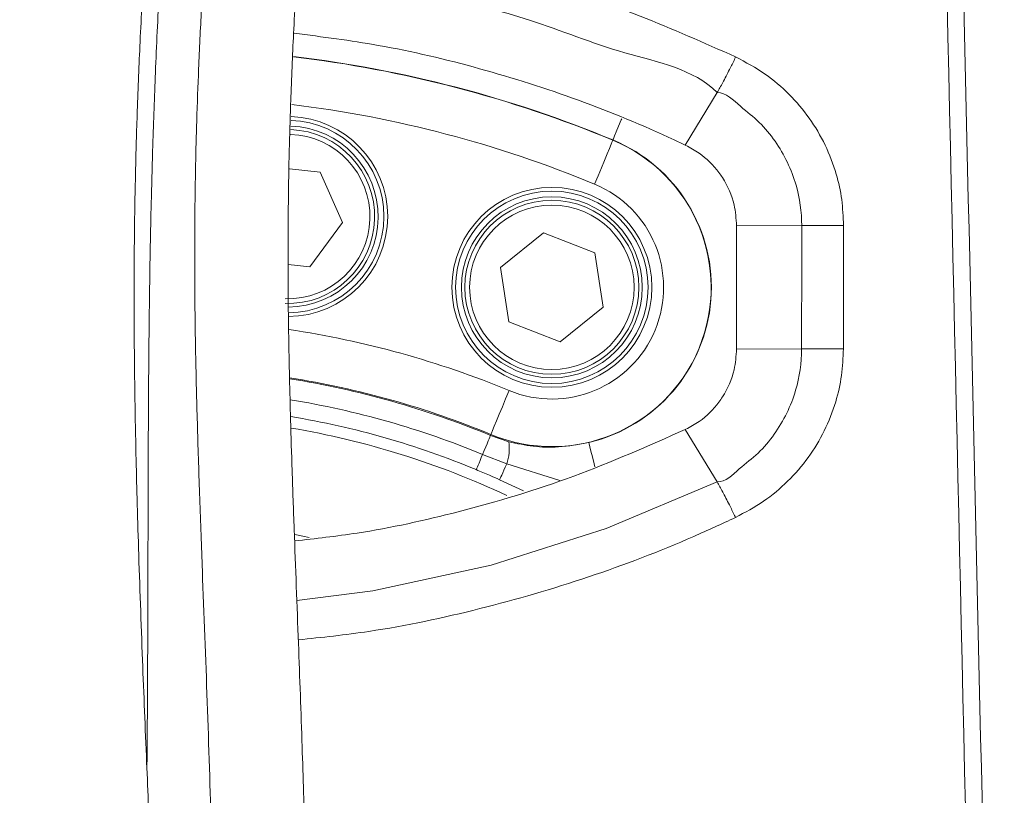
# Model space of a CAD drawing. Header units: millimetres. Extents: x 0 to 8410, y 0 to 5940.
# Tile 162 of 256: x 5281 to 5384, y 1926 to 2008. Entities that reach past the tile are written whole.
import ezdxf

# ---------------------------------------------------------------- set-up
doc = ezdxf.new("R2010")
doc.units = ezdxf.units.MM
doc.header["$LTSCALE"] = 10
doc.styles.add('SLDTEXTSTYLE0', font='TXT', dxfattribs={"width": 0.605})
doc.dimstyles.new('SLDDIMSTYLE0', dxfattribs={"dimtxt": 50, "dimasz": 50, "dimexe": 0, "dimexo": 0.0625, "dimgap": 12.5, "dimtad": 1, "dimtoh": 1, "dimdec": 1, "dimrnd": 1e-09, "dimzin": 12, "dimdsep": 46, "dimtxsty": 'SLDTEXTSTYLE0', "dimsah": 1, "dimcen": 0.09, "dimadec": 0, "dimazin": 0, "dimtfac": 1, "dimtofl": 0, "dimtmove": 0, "dimatfit": 3, "dimfxl": 0, "dimfrac": 2, "dimtolj": 1, "dimtzin": 12, "dimarcsym": 0})

# ---------------------------------------------------------------- blocks, each defined once
blk = doc.blocks.new('*D34')
at = {"color": 7, "linetype": 'Continuous', "lineweight": 0}
for p, q in [((5294.64, 2973.04), (4568.99, 2973.04)), ((4583.99, 1878.04), (4583.99, 2973.04)), ((5294.64, 1878.04), (4568.99, 1878.04))]:
    blk.add_line(p, q, dxfattribs=at)
for points in [[(4583.99, 2973.04), (4576.49, 2923.04), (4591.49, 2923.04)], [(4583.99, 1878.04), (4591.49, 1928.04), (4576.49, 1928.04)]]:
    blk.add_solid(points, dxfattribs=at)
at = {"color": 7, "linetype": 'Continuous', "lineweight": 0, "insert": (4519.54, 2349.16), "char_height": 50, "attachment_point": 1, "rotation": 90, "style": 'SLDTEXTSTYLE0'}
blk.add_mtext('1095', dxfattribs=at)
blk = doc.blocks.new('*D35')
at = {"color": 7, "linetype": 'Continuous', "lineweight": 0}
for p, q in [((5294.64, 3305.04), (4468.99, 3305.04)), ((4483.99, 3305.04), (4483.99, 1383.04)), ((4955.74, 1383.04), (4468.99, 1383.04))]:
    blk.add_line(p, q, dxfattribs=at)
for points in [[(4483.99, 3305.04), (4476.49, 3255.04), (4491.49, 3255.04)], [(4483.99, 1383.04), (4491.49, 1433.04), (4476.49, 1433.04)]]:
    blk.add_solid(points, dxfattribs=at)
at = {"color": 7, "linetype": 'Continuous', "lineweight": 0, "insert": (4419.54, 2267.66), "char_height": 50, "attachment_point": 1, "rotation": 90, "style": 'SLDTEXTSTYLE0'}
blk.add_mtext('1922', dxfattribs=at)
blk = doc.blocks.new('*D40')
at = {"color": 7, "linetype": 'Continuous', "lineweight": 0}
for p, q in [((5349.64, 2088.04), (5662.68, 2088.04)), ((5647.68, 2088.04), (5647.68, 1878.04)), ((5294.64, 1878.04), (5662.68, 1878.04))]:
    blk.add_line(p, q, dxfattribs=at)
for points in [[(5647.68, 2088.04), (5640.18, 2038.04), (5655.18, 2038.04)], [(5647.68, 1878.04), (5655.18, 1928.04), (5640.18, 1928.04)]]:
    blk.add_solid(points, dxfattribs=at)
at = {"color": 7, "linetype": 'Continuous', "lineweight": 0, "insert": (5583.23, 1925.76), "char_height": 50, "attachment_point": 1, "rotation": 90, "style": 'SLDTEXTSTYLE0'}
blk.add_mtext('210', dxfattribs=at)

msp = doc.modelspace()

# ---------------------------------------------------------------- linework, layer by layer
at = {"color": 7, "linetype": 'Continuous', "lineweight": 0}
for p, q in [((5350.742562, 1994.603977), (5354.096053, 2000.127658)), ((5354.096053, 2000.127658), (5354.096068, 2000.127658)), ((5350.742562, 1994.603977), (5350.798769, 1994.577334)), ((5309.182791, 1992.113337), (5312.411515, 1991.760656)), ((5312.411515, 1991.760656), (5314.738197, 1986.476705)), ((5314.738197, 1986.476705), (5311.325533, 1981.819794)), ((5356.130583, 1986.145839), (5362.968562, 1986.158774)), ((5331.354616, 1981.762573), (5335.856317, 1985.377595)), ((5335.856317, 1985.377595), (5341.237826, 1983.286485)), ((5341.237826, 1983.286485), (5342.11765, 1977.580413)), ((5311.325533, 1981.819794), (5309.038637, 1982.069597)), ((5332.234455, 1976.056501), (5331.354616, 1981.762573)), ((5342.11765, 1977.580413), (5337.615965, 1973.965451)), ((5337.615965, 1973.965451), (5332.234455, 1976.056501)), ((5356.129659, 1973.194882), (5362.964405, 1973.207757)), ((5350.7978, 1964.76768), (5350.741533, 1964.741037)), ((5350.741533, 1964.741037), (5354.083685, 1959.233091)), ((5354.083685, 1959.233091), (5354.0837, 1959.233031))]:
    msp.add_line(p, q, dxfattribs=at)
at = {"color": 8, "linetype": 'Continuous', "lineweight": 0}
for p, q in [((5343.136234, 1995.122716), (5343.146725, 1995.148048)), ((5330.336047, 1964.22033), (5330.293966, 1964.118704)), ((5330.293966, 1964.118704), (5332.225842, 1963.459775)), ((5332.002235, 1961.12822), (5329.467354, 1962.123141)), ((5337.585671, 1959.39903), (5332.002235, 1961.12822)), ((5333.756221, 1958.297), (5331.255762, 1959.468231))]:
    msp.add_line(p, q, dxfattribs=at)
at = {"color": 8, "linetype": 'Continuous', "lineweight": 0, "flags": 128}
for points in [[(5343.146725, 1995.148048), (5343.199937, 1995.276496), (5343.319861, 1995.566055), (5343.502207, 1996.006236), (5343.740417, 1996.581301), (5344.025923, 1997.270629), (5344.070999, 1997.379408)], [(5341.225428, 1990.509615), (5341.586439, 1991.381154), (5341.93447, 1992.2214), (5342.257036, 1993.000135), (5342.542542, 1993.689403), (5342.780752, 1994.264469), (5342.963098, 1994.704709), (5343.083022, 1994.994268), (5343.136234, 1995.122716)], [(5362.964405, 1973.207757), (5362.965448, 1976.477906), (5362.966506, 1979.747996), (5362.968562, 1986.158774)], [(5367.358355, 1986.1608), (5367.35688, 1982.890174), (5367.355419, 1979.619608), (5367.352543, 1973.206684)], [(5330.336047, 1964.22033), (5330.389259, 1964.348778), (5330.509184, 1964.638338), (5330.691529, 1965.078518), (5330.929724, 1965.653584), (5331.215246, 1966.342911), (5331.537811, 1967.121646), (5331.885843, 1967.961833), (5332.246838, 1968.833372)], [(5329.467354, 1962.123141), (5329.640387, 1962.54085), (5329.796953, 1962.918863), (5329.935012, 1963.252172), (5330.052746, 1963.536367), (5330.148606, 1963.767812), (5330.221338, 1963.943407), (5330.270005, 1964.060888), (5330.293966, 1964.118704)], [(5340.629412, 1963.378534), (5340.661732, 1963.243291), (5340.734569, 1962.938473), (5340.845315, 1962.475047), (5340.989975, 1961.869642), (5341.163365, 1961.144015), (5341.24097, 1960.81923)], [(5328.806071, 1960.526631), (5328.825233, 1960.572884), (5328.86417, 1960.66688), (5328.922359, 1960.807368), (5328.999055, 1960.99256), (5329.093231, 1961.219892), (5329.203678, 1961.486563), (5329.328937, 1961.788938), (5329.467354, 1962.123141)], [(5331.255762, 1959.468231), (5331.277264, 1959.516034), (5331.321223, 1959.613785), (5331.387041, 1959.760174), (5331.473811, 1959.953115), (5331.580324, 1960.189983), (5331.705091, 1960.467443), (5331.846384, 1960.781679), (5332.002235, 1961.12822)], [(5309.960021, 1946.782992), (5317.955865, 1947.785959), (5330.35451, 1950.508997), (5342.448963, 1954.338834), (5354.08364, 1959.233031), (5354.0837, 1959.233031), (5354.0837, 1959.233031)]]:
    msp.add_lwpolyline(points, dxfattribs=at)
at = {"color": 7, "linetype": 'Continuous', "lineweight": 0, "flags": 128}
for points in [[(5367.358355, 1986.1608), (5366.737632, 1986.160979), (5366.119115, 1986.161039), (5365.512384, 1986.160919), (5364.926783, 1986.16074), (5364.371328, 1986.160442), (5363.854615, 1986.159966), (5363.384617, 1986.159429), (5362.968562, 1986.158774)], [(5367.352543, 1973.206684), (5366.73194, 1973.20734), (5366.113586, 1973.207817), (5365.507035, 1973.208174), (5364.921642, 1973.208413), (5364.366425, 1973.208472), (5363.849966, 1973.208353), (5363.380207, 1973.208115), (5362.964405, 1973.207757)], [(5309.740795, 1953.707442), (5310.597328, 1953.531489), (5311.258061, 1953.388795)]]:
    msp.add_lwpolyline(points, dxfattribs=at)
at = {"color": 7, "linetype": 'Continuous', "lineweight": 0}
for radius in [10.5, 9.5, 9.135]:
    msp.add_circle((5336.736137, 1979.671513), radius, dxfattribs=at)
at = {"color": 8, "linetype": 'Continuous', "lineweight": 0}
for radius in [10.1, 8.635]:
    msp.add_circle((5336.736137, 1979.671513), radius, dxfattribs=at)
for centre, radius, start, end in [((5294.640959, 1878.044765), 126.724247, 67.5, 83.21829118), ((5294.640959, 1878.044765), 126.751675, 67.5, 83.21472625), ((5294.640959, 1878.044765), 121.731099, 67.5, 83.02096491), ((5308.99884, 1987.103699), 10.1, 0, 88.00787426), ((5308.99884, 1987.103699), 8.635, 268.32868276, 88.0275396), ((5336.736137, 1979.671513), 16.724247, 247.5, 67.5), ((5336.736137, 1979.671513), 16.751675, 283.43908283, 67.5), ((5336.736137, 1979.671513), 11.731099, 247.5, 67.5), ((5294.640959, 1878.044765), 175.728631, 298.7535802, 39.20042186), ((5308.99884, 1987.103699), 10.1, 270.36825935, 0), ((5294.640959, 1878.044765), 172.732742, 298.7535802, 37.8700492), ((5294.640959, 1878.044765), 171.217178, 254.36729276, 37.16220291), ((5294.640959, 1878.044765), 98.268901, 67.5, 81.52585218), ((5294.640959, 1878.044765), 93.275753, 67.5, 81.01982026), ((5294.640959, 1878.044765), 93.165786, 67.5, 80.99385154), ((5294.640959, 1878.044765), 91.005765, 67.5, 80.75178629), ((5294.640959, 1878.044765), 89.277749, 67.5, 80.53888463), ((5326.789116, 1962.804682), 5.476051, 342.17297757, 6.87067453)]:
    msp.add_arc(centre, radius, start, end, dxfattribs=at)
at = {"color": 7, "linetype": 'Continuous', "lineweight": 0}
for centre, radius, start, end in [((5308.99884, 1987.103699), 10.5, 0, 87.97478511), ((5308.99884, 1987.103699), 9.5, 270.34058546, 87.9161289), ((5308.99884, 1987.103699), 9.135, 268.29028776, 87.96441792), ((5308.99884, 1987.103699), 10.5, 270.37260785, 0), ((5294.640959, 1878.044765), 162.5, 256.17390541, 32.52516184), ((5294.640959, 1878.044765), 162.4, 260, 32.46523846), ((5294.640959, 1878.044765), 88.087116, 64.90220425, 80.3789054)]:
    msp.add_arc(centre, radius, start, end, dxfattribs=at)
at = {"color": 8, "linetype": 'Continuous', "lineweight": 0}
for points, knots in [([(5364.314137, 2699.943826), (5364.454749, 2693.66464), (5364.73597, 2681.106429), (5365.143107, 2662.268534), (5366.526708, 2605.622071), (5368.732996, 2511.229797), (5370.979185, 2405.443944), (5372.788736, 2326.134618), (5373.981601, 2273.276445), (5375.180034, 2220.408596), (5376.380801, 2167.527795), (5378.716655, 2065.230178), (5380.654853, 1980.565321), (5382.189436, 1913.531289)], [0, 0, 0, 0, 0.0239434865, 0.0478863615, 0.0718232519, 0.2400131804, 0.4082033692, 0.4754431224, 0.5426890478, 0.609930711, 0.6771630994, 0.7443914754, 1, 1, 1, 1]), ([(5380.424661, 1913.490758), (5378.552934, 1995.705071), (5376.306664, 2094.370949), (5373.675156, 2209.491137), (5372.538309, 2258.824908), (5371.398272, 2308.140909), (5370.257135, 2357.449141), (5368.585168, 2429.756563), (5366.403243, 2525.079451), (5364.442141, 2608.081203), (5363.379856, 2655.853338), (5363.000575, 2672.509051), (5362.711471, 2685.000759), (5362.518711, 2693.329618)], [0, 0, 0, 0, 0.3161212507, 0.3793789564, 0.4426429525, 0.5059219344, 0.5692066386, 0.6324818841, 0.7842218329, 0.9359618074, 0.951967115, 0.9679740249, 1, 1, 1, 1]), ([(5354.096068, 2000.127658), (5354.096048, 2000.127678), (5351.600845, 2002.62289), (5344.125712, 2003.972422), (5334.881721, 2007.825753), (5325.335014, 2010.21582), (5319.187181, 2011.32209), (5316.118715, 2011.874244)], [0, 0, 0, 0, 0.0000021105, 0.2650528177, 0.5300966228, 0.7654649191, 1, 1, 1, 1]), ([(5332.10857, 2012.60154), (5333.305336, 2012.29822), (5338.028243, 2011.1012), (5346.074397, 2008.286669), (5352.714072, 2005.338775), (5356.033949, 2003.86481)], [0, 0, 0, 0, 0.1450777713, 0.5725338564, 1, 1, 1, 1]), ([(5356.033949, 2003.86481), (5357.092184, 2003.300811), (5359.118495, 2002.220864), (5361.697224, 1999.991063), (5363.831922, 1997.486569), (5365.505076, 1994.64991), (5366.614102, 1991.751454), (5367.246353, 1988.894421), (5367.321021, 1987.071988), (5367.358355, 1986.1608)], [0, 0, 0, 0, 0.1621057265, 0.3104006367, 0.4586871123, 0.6062371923, 0.7537771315, 0.8768923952, 1, 1, 1, 1]), ([(5362.968562, 1986.158774), (5362.968562, 1986.158793), (5362.968563, 1987.58371), (5362.646949, 1989.880191), (5361.526285, 1992.82604), (5360.219575, 1995.046284), (5358.561904, 1997.08877), (5356.491596, 1998.623233), (5355.017615, 2000.127664), (5354.096073, 2000.127658), (5354.096053, 2000.127658)], [0, 0, 0, 0, 0.0000034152, 0.2449351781, 0.3921968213, 0.5394642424, 0.6880876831, 0.8367169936, 0.9999964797, 1, 1, 1, 1]), ([(5354.083685, 1959.233091), (5354.083705, 1959.233091), (5354.986147, 1959.233085), (5356.386268, 1960.689574), (5358.454525, 1962.174048), (5360.129909, 1964.207396), (5361.461785, 1966.421748), (5362.623849, 1969.40118), (5362.964406, 1971.742175), (5362.964405, 1973.207737), (5362.964405, 1973.207757)], [0, 0, 0, 0, 0.0000034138, 0.1550575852, 0.3038997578, 0.4527435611, 0.6004649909, 0.7481868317, 0.9999965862, 1, 1, 1, 1]), ([(5367.352543, 1973.206684), (5367.311627, 1972.269798), (5367.229793, 1970.395999), (5366.56509, 1967.489086), (5365.417821, 1964.57075), (5363.714102, 1961.742993), (5361.552248, 1959.253866), (5358.997271, 1957.086445), (5357.022121, 1956.037498), (5356.016738, 1955.503568)], [0, 0, 0, 0, 0.1265736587, 0.2531510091, 0.4011477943, 0.5491511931, 0.6976139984, 0.8460808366, 1, 1, 1, 1]), ([(5332.225842, 1963.459775), (5333.074052, 1963.274499), (5334.793775, 1962.898856), (5337.597753, 1962.825542), (5339.558584, 1963.183209), (5340.629412, 1963.378534)], [0, 0, 0, 0, 0.3064006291, 0.6212190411, 1, 1, 1, 1]), ([(5331.255762, 1959.468231), (5330.904074, 1959.625104), (5330.091663, 1959.987486), (5329.271303, 1960.331524), (5328.806071, 1960.526631)], [0, 0, 0, 0, 0.43289335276, 1, 1, 1, 1]), ([(5356.016738, 1955.503568), (5354.559434, 1954.830638), (5349.522661, 1952.504837), (5340.623593, 1949.10546), (5329.216094, 1945.799779), (5319.013001, 1943.598777), (5312.591578, 1942.915393), (5310.115231, 1942.651853)], [0, 0, 0, 0, 0.1006722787, 0.3479462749, 0.5960938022, 0.8442382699, 1, 1, 1, 1])]:
    msp.add_open_spline(points, degree=3, knots=knots, dxfattribs=at)
at = {"color": 7, "linetype": 'Continuous', "lineweight": 0}
for points, knots in [([(5265.791861, 1732.061282), (5266.260822, 1732.518262), (5267.568249, 1733.792287), (5269.443116, 1735.75623), (5271.490423, 1737.975652), (5273.455738, 1740.206079), (5275.614655, 1742.782116), (5278.582558, 1746.551422), (5282.096042, 1751.486778), (5285.820352, 1757.529304), (5289.135935, 1763.815862), (5291.999053, 1770.208053), (5294.539069, 1776.807594), (5296.818597, 1783.655433), (5298.984318, 1791.147352), (5301.103518, 1799.521581), (5302.811045, 1807.323028), (5304.125342, 1814.120332), (5305.034987, 1819.280779), (5305.773424, 1823.846291), (5306.33841, 1827.607898), (5306.755115, 1830.556538), (5307.084285, 1832.997851), (5307.437557, 1835.728927), (5307.87288, 1839.299311), (5308.394632, 1843.962524), (5308.942737, 1849.431053), (5309.415041, 1854.844306), (5309.805677, 1859.998653), (5310.119445, 1864.745948), (5310.400302, 1869.759653), (5310.640209, 1875.039806), (5310.82748, 1880.426322), (5310.95273, 1885.432835), (5311.025606, 1889.675974), (5311.062919, 1892.936355), (5311.081971, 1895.55447), (5311.091387, 1897.901257), (5311.094325, 1901.468069), (5311.069379, 1906.672302), (5310.978085, 1913.847001), (5310.802399, 1922.215553), (5310.51701, 1931.829403), (5310.118762, 1942.653429), (5309.744229, 1952.327945), (5309.470079, 1960.153873), (5309.306857, 1965.459744), (5309.200273, 1969.617531), (5309.135094, 1972.74261), (5309.096903, 1974.983751), (5309.07252, 1976.768139), (5309.053798, 1978.50813), (5309.037292, 1980.749329), (5309.031554, 1983.992933), (5309.058316, 1988.333001), (5309.146388, 1993.694464), (5309.329711, 1999.983049), (5309.642062, 2007.107424), (5310.091351, 2015.032913), (5310.450158, 2020.562018), (5310.639424, 2023.478553)], [0, 0, 0, 0, 0.00700875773, 0.01953989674, 0.02908520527, 0.0392649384, 0.05123849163, 0.06486875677, 0.0901954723, 0.11521988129, 0.13914620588, 0.16378165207, 0.18708467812, 0.21124503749, 0.23687876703, 0.26570225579, 0.29795477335, 0.31677120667, 0.33479948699, 0.35017301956, 0.36280361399, 0.37262162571, 0.37976041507, 0.38725748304, 0.39994295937, 0.41542188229, 0.43373203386, 0.45430543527, 0.46907025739, 0.48467490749, 0.50111687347, 0.51839105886, 0.53648977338, 0.55384354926, 0.56728103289, 0.57784533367, 0.58557421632, 0.59273512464, 0.60064551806, 0.62020002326, 0.64318126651, 0.67002376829, 0.70092285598, 0.73566553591, 0.77388020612, 0.79355931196, 0.81059724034, 0.82471342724, 0.83344063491, 0.84061383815, 0.84626424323, 0.85061670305, 0.85737325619, 0.86785093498, 0.88191861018, 0.89939683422, 0.92005745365, 0.94369775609, 0.97030124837, 1, 1, 1, 1]), ([(5300.842492, 2023.570463), (5300.675211, 2020.993026), (5300.358164, 2016.108031), (5299.950022, 2009.133605), (5299.648636, 2002.901724), (5299.449118, 1997.451074), (5299.332142, 1992.824034), (5299.27125, 1989.076146), (5299.244809, 1986.201824), (5299.235492, 1983.925141), (5299.235545, 1981.113798), (5299.261938, 1977.205612), (5299.352655, 1971.547942), (5299.52025, 1964.893009), (5299.761065, 1957.47021), (5300.113754, 1947.849106), (5300.56697, 1936.106719), (5301.012699, 1922.38251), (5301.24188, 1910.903002), (5301.312123, 1901.905481), (5301.304309, 1895.563836), (5301.247591, 1889.89989), (5301.145844, 1884.40722), (5300.981897, 1878.529406), (5300.720099, 1871.906222), (5300.336379, 1864.757993), (5299.842022, 1857.605335), (5299.253197, 1850.640497), (5298.588797, 1843.990535), (5297.860733, 1837.696479), (5297.11918, 1832.037117), (5296.401228, 1827.068197), (5295.642197, 1822.288206), (5294.963713, 1818.226574), (5294.459007, 1815.650684), (5294.284074, 1814.757869)], [0, 0, 0, 0, 0.0382755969, 0.0725434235, 0.1029298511, 0.1294156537, 0.1515060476, 0.1694319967, 0.1829950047, 0.1924459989, 0.2017677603, 0.2228380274, 0.2476814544, 0.2815076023, 0.3164264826, 0.3519513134, 0.4166282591, 0.4814419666, 0.5453531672, 0.5790441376, 0.6092304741, 0.6356562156, 0.6599040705, 0.6878466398, 0.7199761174, 0.7551861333, 0.7910237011, 0.8235909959, 0.8564564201, 0.8880809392, 0.9158162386, 0.9397013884, 0.9614149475, 0.9866262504, 1, 1, 1, 1]), ([(5176.151449, 1643.805608), (5177.85444, 1646.526733), (5181.126214, 1651.754539), (5186.094835, 1659.100989), (5191.108286, 1665.490877), (5196.124445, 1670.936152), (5200.962306, 1675.610367), (5205.683012, 1679.778143), (5210.176425, 1683.476403), (5214.334629, 1686.729021), (5217.887186, 1689.42347), (5220.979602, 1691.728984), (5224.792218, 1694.546515), (5229.63483, 1698.10931), (5234.992108, 1702.121594), (5239.903301, 1705.940947), (5244.338529, 1709.55391), (5248.823476, 1713.442833), (5253.233484, 1717.585647), (5257.103719, 1721.579011), (5260.297247, 1725.161226), (5262.950951, 1728.345875), (5265.583988, 1731.719486), (5268.431955, 1735.654151), (5271.707345, 1740.607355), (5275.097664, 1746.360109), (5278.34574, 1752.659974), (5281.244765, 1759.093612), (5283.78938, 1765.604274), (5286.055374, 1772.33089), (5288.056101, 1779.267575), (5289.892211, 1786.807252), (5291.58859, 1795.210643), (5292.851765, 1803.040261), (5293.766237, 1809.970373), (5294.371524, 1815.379528), (5294.837431, 1820.310295), (5295.170937, 1824.44729), (5295.401281, 1827.741346), (5295.56421, 1830.367215), (5295.71715, 1833.097393), (5295.882327, 1836.48505), (5296.056019, 1840.898564), (5296.206967, 1846.10663), (5296.306655, 1851.622007), (5296.353678, 1857.331165), (5296.35078, 1863.128596), (5296.294422, 1869.396993), (5296.179766, 1876.071485), (5296.029146, 1882.219142), (5295.877333, 1887.363721), (5295.755773, 1891.094893), (5295.655299, 1893.994128), (5295.566709, 1896.451501), (5295.435011, 1899.987585), (5295.231821, 1905.175574), (5294.935974, 1912.337605), (5294.580062, 1920.678674), (5294.171553, 1930.208176), (5293.733107, 1940.880244), (5293.401503, 1950.107473), (5293.189663, 1957.315302), (5293.074987, 1961.935636), (5292.994537, 1965.908856), (5292.942053, 1969.207246), (5292.910209, 1971.849837), (5292.891928, 1973.933248), (5292.879748, 1975.935935), (5292.872305, 1978.445329), (5292.879311, 1981.941687), (5292.919949, 1986.500428), (5293.01835, 1992.048093), (5293.203166, 1998.493078), (5293.504666, 2005.747793), (5293.928236, 2013.783804), (5294.26286, 2019.386038), (5294.438852, 2022.332475)], [0, 0, 0, 0, 0.02434799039, 0.04677720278, 0.06722427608, 0.08579579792, 0.10262975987, 0.11779789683, 0.1329571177, 0.14604010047, 0.15703865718, 0.16602449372, 0.17460090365, 0.19205939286, 0.21032351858, 0.22386136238, 0.23790964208, 0.25254623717, 0.26778965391, 0.28289347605, 0.29407268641, 0.30368592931, 0.31384054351, 0.32594248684, 0.33979484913, 0.35779193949, 0.37508262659, 0.39152501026, 0.40882517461, 0.42521219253, 0.44213117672, 0.45991523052, 0.47983244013, 0.50215361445, 0.5151863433, 0.52838176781, 0.53986180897, 0.54942561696, 0.55702297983, 0.562615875, 0.56753183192, 0.57582106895, 0.58591001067, 0.59782518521, 0.61149925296, 0.6236125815, 0.63677275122, 0.65097958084, 0.66622790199, 0.68207705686, 0.69264970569, 0.70106872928, 0.7073324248, 0.71226733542, 0.71769363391, 0.73125153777, 0.74734988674, 0.7661078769, 0.78762784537, 0.8117685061, 0.83830613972, 0.85015672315, 0.86073064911, 0.86974441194, 0.87723807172, 0.88324848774, 0.88780751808, 0.89149300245, 0.89694156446, 0.9049466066, 0.91541319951, 0.92820940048, 0.94316206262, 0.96010621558, 0.97901827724, 1, 1, 1, 1]), ([(5296.000613, 2020.509646), (5295.832209, 2017.285419), (5295.515103, 2011.214162), (5295.117637, 2002.583358), (5294.852332, 1995.342616), (5294.688791, 1989.436844), (5294.588313, 1984.839378), (5294.522905, 1981.094995), (5294.478481, 1977.983976), (5294.446207, 1975.235572), (5294.420873, 1972.608048), (5294.400827, 1970.06889), (5294.380659, 1966.948838), (5294.36135, 1962.935385), (5294.34449, 1957.713857), (5294.330128, 1951.632161), (5294.313354, 1944.562227), (5294.281133, 1937.115825), (5294.250168, 1931.832539), (5294.222289, 1929.276727), (5294.220595, 1929.12136)], [0, 0, 0, 0, 0.1097574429, 0.2066745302, 0.2912268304, 0.3512097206, 0.4017529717, 0.4422454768, 0.4737289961, 0.5032556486, 0.5317414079, 0.5591475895, 0.5856870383, 0.6329096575, 0.6891133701, 0.7545578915, 0.8294066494, 0.9173979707, 0.9949786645, 1, 1, 1, 1]), ([(5350.742562, 1994.603977), (5350.354786, 1994.787364), (5346.694301, 1996.518486), (5339.579709, 1999.45823), (5329.184891, 2002.757253), (5319.199675, 2005.134871), (5312.640605, 2005.97208), (5309.695018, 2006.348059)], [0, 0, 0, 0, 0.0300451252, 0.2836165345, 0.538094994, 0.7925649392, 1, 1, 1, 1]), ([(5356.033949, 2003.86481), (5355.998932, 2003.790747), (5355.787275, 2003.34309), (5355.325917, 2002.397349), (5354.664706, 2001.111566), (5354.285616, 2000.455631), (5354.096068, 2000.127658)], [0, 0, 0, 0, 0.0507427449, 0.3067044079, 0.6533474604, 1, 1, 1, 1]), ([(5356.130583, 1986.146972), (5356.079647, 1986.881963), (5355.956704, 1988.656), (5355.118696, 1990.527544), (5353.855315, 1992.348523), (5352.604106, 1993.602801), (5351.277178, 1994.319085), (5350.798769, 1994.577334)], [0, 0, 0, 0, 0.2093204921, 0.5052338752, 0.5680634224, 0.8442698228, 1, 1, 1, 1]), ([(5356.129659, 1973.194882), (5356.129659, 1973.19524), (5356.129659, 1974.27486), (5356.129941, 1976.433719), (5356.130105, 1979.671484), (5356.130367, 1982.909228), (5356.130511, 1985.06773), (5356.130583, 1986.146972)], [0, 0, 0, 0, 0.00008283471, 0.25006442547, 0.50004141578, 0.75002300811, 1, 1, 1, 1]), ([(5350.7978, 1964.76768), (5351.27918, 1965.027788), (5352.611436, 1965.747657), (5353.863102, 1967.006561), (5355.123996, 1968.829757), (5355.956635, 1970.695427), (5356.079128, 1972.464929), (5356.129659, 1973.194882)], [0, 0, 0, 0, 0.15674009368, 0.43378985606, 0.49590104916, 0.7920497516, 1, 1, 1, 1]), ([(5309.72494, 1953.040883), (5311.920187, 1953.28676), (5317.709023, 1953.935134), (5327.539703, 1956.128505), (5339.132633, 1959.595944), (5346.871888, 1963.026), (5350.741533, 1964.741037)], [0, 0, 0, 0, 0.15443861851, 0.40725246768, 0.70362483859, 1, 1, 1, 1]), ([(5354.0837, 1959.233031), (5354.2727, 1958.905653), (5354.650698, 1958.250898), (5355.313868, 1956.960714), (5355.774281, 1956.016132), (5355.985233, 1955.570172), (5356.016738, 1955.503568)], [0, 0, 0, 0, 0.34703880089, 0.6940768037, 0.95431067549, 1, 1, 1, 1])]:
    msp.add_open_spline(points, degree=3, knots=knots, dxfattribs=at)

# ---------------------------------------------------------------- dimensions: what is measured, and where the dimension line sits
for base, p1, p2, picture, middle in [((4483.989117, 1383.044765), (5294.640959, 3305.044765), (4955.741815, 1383.044765), '*D35', (4483.989117, 2344.044765)), ((4583.989117, 2973.044765), (5294.640959, 1878.044765), (5294.640959, 2973.044765), '*D34', (4583.989117, 2425.544765)), ((5647.678572, 1878.044765), (5349.640959, 2088.044765), (5294.640959, 1878.044765), '*D40', (5647.678572, 1983.044765))]:
    dim = msp.add_linear_dim(base=base, p1=p1, p2=p2, angle=90, dimstyle='SLDDIMSTYLE0', dxfattribs=at)
    dim.commit()
    dim.dimension.update_dxf_attribs({"geometry": picture, "text_midpoint": middle, "dimtype": 160})

doc.saveas('drawing.dxf')
